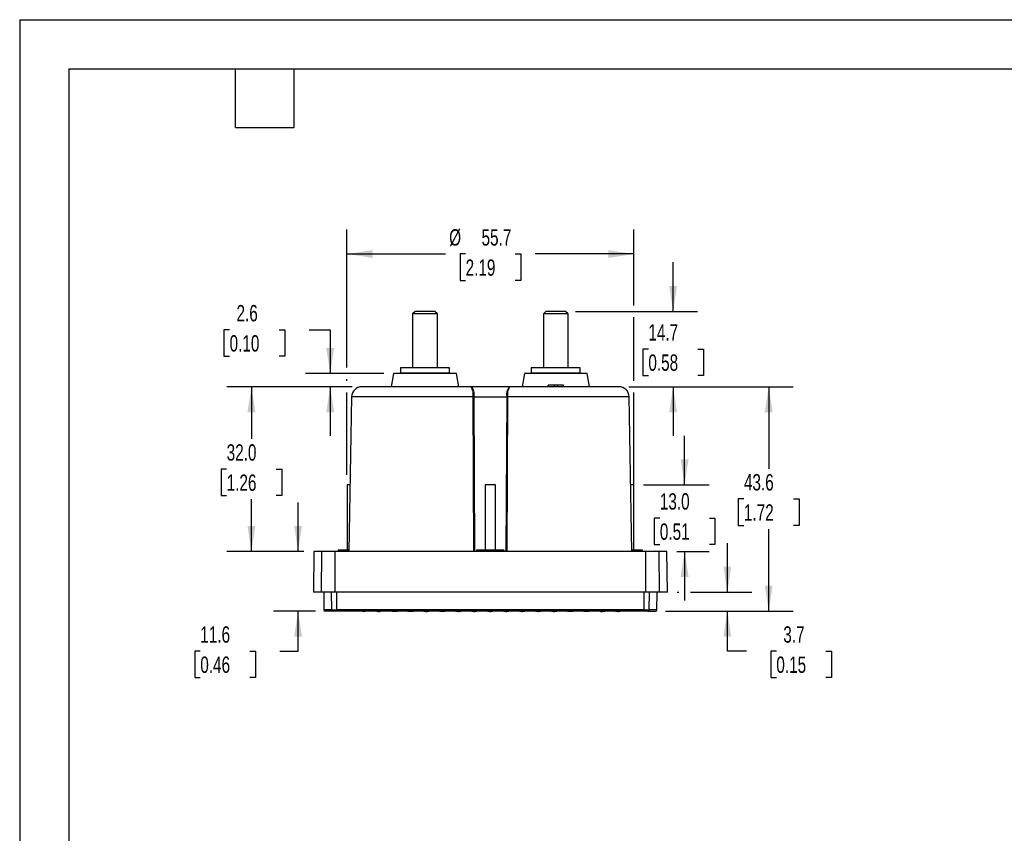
# Model space of a CAD drawing. Header units: millimetres. Extents: x 0 to 419, y 0 to 324.
# Tile 7 of 13: x 0 to 191, y 166 to 324. Entities that reach past the tile are written whole.
import ezdxf

# ---------------------------------------------------------------- set-up
doc = ezdxf.new("R2010")
doc.units = ezdxf.units.MM
doc.header["$LTSCALE"] = 1.5
doc.layers.add('DIMENSIONS', color=140, linetype='Continuous', lineweight=25)
doc.layers.add('TEXT', color=140, linetype='Continuous', lineweight=25)
doc.styles.add('SLDTEXTSTYLE0', font='TXT', dxfattribs={"width": 0.7})
doc.dimstyles.new('SLDDIMSTYLE0', dxfattribs={"dimtxt": 3.237012, "dimasz": 4.953, "dimexe": 0, "dimexo": 0.0625, "dimgap": 0.809253, "dimtad": 0, "dimtih": 1, "dimtoh": 1, "dimrnd": 1e-09, "dimzin": 12, "dimdsep": 46, "dimtxsty": 'SLDTEXTSTYLE0', "dimsah": 1, "dimcen": 0.09, "dimadec": 0, "dimazin": 3, "dimtfac": 1, "dimtofl": 0, "dimtmove": 0, "dimatfit": 3, "dimfxl": 0, "dimfrac": 2, "dimtolj": 1, "dimtzin": 12, "dimarcsym": 0})
doc.dimstyles.new('SLDDIMSTYLE2', dxfattribs={"dimtxt": 3.237012, "dimasz": 4.953, "dimexe": 0, "dimexo": 0.0625, "dimgap": 0.809253, "dimtad": 0, "dimtih": 1, "dimtoh": 1, "dimrnd": 1e-09, "dimzin": 12, "dimdsep": 46, "dimtxsty": 'SLDTEXTSTYLE0', "dimsah": 1, "dimcen": 0.09, "dimadec": 0, "dimazin": 3, "dimtfac": 1, "dimtmove": 0, "dimatfit": 0, "dimfxl": 0, "dimfrac": 2, "dimtolj": 1, "dimtzin": 12, "dimarcsym": 0})
doc.dimstyles.new('SLDDIMSTYLE3', dxfattribs={"dimtxt": 3.237012, "dimasz": 4.953, "dimexe": 0, "dimexo": 0.0625, "dimgap": 0.809253, "dimtad": 0, "dimtih": 1, "dimtoh": 1, "dimrnd": 1e-09, "dimzin": 4, "dimdsep": 46, "dimtxsty": 'SLDTEXTSTYLE0', "dimsah": 1, "dimcen": 0.09, "dimadec": 0, "dimazin": 1, "dimtfac": 1, "dimtmove": 0, "dimatfit": 0, "dimfxl": 0, "dimfrac": 2, "dimtolj": 1, "dimtzin": 12, "dimarcsym": 0})
doc.dimstyles.new('SLDDIMSTYLE4', dxfattribs={"dimtxt": 3.237012, "dimasz": 4.953, "dimexe": 0, "dimexo": 0.0625, "dimgap": 0.809253, "dimtad": 0, "dimtih": 1, "dimtoh": 1, "dimrnd": 1e-09, "dimzin": 4, "dimdsep": 46, "dimtxsty": 'SLDTEXTSTYLE0', "dimsah": 1, "dimcen": 0.09, "dimadec": 0, "dimazin": 1, "dimtfac": 1, "dimtofl": 0, "dimtmove": 0, "dimatfit": 3, "dimfxl": 0, "dimfrac": 2, "dimtolj": 1, "dimtzin": 12, "dimarcsym": 0})

# ---------------------------------------------------------------- blocks, each defined once
blk = doc.blocks.new('_D_3')
at = {"layer": 'DIMENSIONS'}
for p, q in [((126.91, 267.17), (126.91, 276.7)), ((107.92, 267.17), (131.67, 267.17)), ((122.1, 259.85), (121.01, 259.85)), ((121.01, 259.85), (121.01, 254.71)), ((131.72, 259.85), (132.8, 259.85)), ((132.8, 259.85), (132.8, 254.71)), ((121.01, 254.71), (122.1, 254.71)), ((132.8, 254.71), (131.72, 254.71)), ((118.28, 252.52), (131.67, 252.52)), ((126.91, 252.52), (126.91, 243))]:
    blk.add_line(p, q, dxfattribs=at)
for points in [[(126.91, 267.17), (127.67, 272.13), (126.14, 272.13)], [(126.91, 252.52), (126.14, 247.57), (127.67, 247.57)]]:
    blk.add_solid(points, dxfattribs=at)
at = {"layer": 'DIMENSIONS', "char_height": 3.175, "attachment_point": 1, "style": 'SLDTEXTSTYLE0'}
for s, insert in [('14.7', (122.1, 264.67)), ('0.58', (122.1, 258.8))]:
    blk.add_mtext(s, dxfattribs=dict(at, insert=insert))
blk = doc.blocks.new('_D_4')
at = {"layer": 'DIMENSIONS'}
for p, q in [((129.14, 233.47), (129.14, 243)), ((121.17, 233.47), (133.91, 233.47)), ((124.33, 227), (123.25, 227)), ((123.25, 227), (123.25, 221.86)), ((133.95, 227), (135.04, 227)), ((135.04, 227), (135.04, 221.86)), ((123.25, 221.86), (124.33, 221.86)), ((135.04, 221.86), (133.95, 221.86)), ((127.62, 220.52), (133.91, 220.52)), ((129.14, 220.52), (129.14, 211))]:
    blk.add_line(p, q, dxfattribs=at)
for points in [[(129.14, 233.47), (129.91, 238.43), (128.38, 238.43)], [(129.14, 220.52), (128.38, 215.57), (129.91, 215.57)]]:
    blk.add_solid(points, dxfattribs=at)
at = {"layer": 'DIMENSIONS', "char_height": 3.175, "attachment_point": 1, "style": 'SLDTEXTSTYLE0'}
for s, insert in [('13.0', (124.33, 231.82)), ('0.51', (124.33, 225.95))]:
    blk.add_mtext(s, dxfattribs=dict(at, insert=insert))
blk = doc.blocks.new('_D_5')
at = {"layer": 'DIMENSIONS'}
for p, q in [((40.77, 263.59), (39.68, 263.59)), ((39.68, 263.59), (39.68, 258.44)), ((50.39, 263.59), (51.47, 263.59)), ((51.47, 263.59), (51.47, 258.44)), ((56.22, 263.59), (60.3, 263.59)), ((60.3, 263.59), (60.3, 255.12)), ((39.68, 258.44), (40.77, 258.44)), ((51.47, 258.44), (50.39, 258.44)), ((70.71, 255.12), (55.54, 255.12)), ((64.56, 252.52), (55.54, 252.52)), ((60.3, 252.52), (60.3, 243))]:
    blk.add_line(p, q, dxfattribs=at)
for points in [[(60.3, 255.12), (61.07, 260.08), (59.54, 260.08)], [(60.3, 252.52), (59.54, 247.57), (61.07, 247.57)]]:
    blk.add_solid(points, dxfattribs=at)
at = {"layer": 'DIMENSIONS', "char_height": 3.175, "attachment_point": 1, "style": 'SLDTEXTSTYLE0'}
for s, insert in [('2.6', (42.11, 268.41)), ('0.10', (40.77, 262.54))]:
    blk.add_mtext(s, dxfattribs=dict(at, insert=insert))
blk = doc.blocks.new('_D_6')
at = {"layer": 'DIMENSIONS'}
for p, q in [((64.56, 252.52), (40.24, 252.52)), ((45.01, 252.52), (45.01, 242.39)), ((40.2, 236.52), (39.11, 236.52)), ((39.11, 236.52), (39.11, 231.38)), ((49.82, 236.52), (50.9, 236.52)), ((50.9, 236.52), (50.9, 231.38)), ((39.11, 231.38), (40.2, 231.38)), ((45.01, 220.52), (45.01, 230.66)), ((50.9, 231.38), (49.82, 231.38)), ((55.21, 220.52), (40.24, 220.52))]:
    blk.add_line(p, q, dxfattribs=at)
for points in [[(45.01, 252.52), (44.24, 247.57), (45.77, 247.57)], [(45.01, 220.52), (45.77, 225.48), (44.24, 225.48)]]:
    blk.add_solid(points, dxfattribs=at)
at = {"layer": 'DIMENSIONS', "char_height": 3.175, "attachment_point": 1, "style": 'SLDTEXTSTYLE0'}
for s, insert in [('32.0', (40.2, 241.34)), ('1.26', (40.2, 235.47))]:
    blk.add_mtext(s, dxfattribs=dict(at, insert=insert))
blk = doc.blocks.new('_D_7')
at = {"layer": 'DIMENSIONS'}
for p, q in [((137.44, 212.62), (137.44, 222.15)), ((127.69, 212.62), (128, 212.62)), ((130.29, 212.62), (142.2, 212.62)), ((125.41, 208.92), (142.2, 208.92)), ((137.44, 201.15), (137.44, 208.92)), ((141.13, 201.15), (137.44, 201.15)), ((146.96, 201.15), (145.87, 201.15)), ((145.87, 201.15), (145.87, 196)), ((156.58, 201.15), (157.67, 201.15)), ((157.67, 201.15), (157.67, 196)), ((145.87, 196), (146.96, 196)), ((157.67, 196), (156.58, 196))]:
    blk.add_line(p, q, dxfattribs=at)
for points in [[(137.44, 212.62), (138.2, 217.58), (136.68, 217.58)], [(137.44, 208.92), (136.68, 203.97), (138.2, 203.97)]]:
    blk.add_solid(points, dxfattribs=at)
at = {"layer": 'DIMENSIONS', "char_height": 3.175, "attachment_point": 1, "style": 'SLDTEXTSTYLE0'}
for s, insert in [('3.7', (148.31, 205.96)), ('0.15', (146.96, 200.09))]:
    blk.add_mtext(s, dxfattribs=dict(at, insert=insert))
blk = doc.blocks.new('_D_8')
at = {"layer": 'DIMENSIONS'}
for p, q in [((54.07, 220.52), (54.07, 230.05)), ((55.21, 220.52), (49.31, 220.52)), ((57.43, 208.92), (49.31, 208.92)), ((54.07, 201.15), (54.07, 208.92)), ((35.08, 201.15), (34, 201.15)), ((34, 201.15), (34, 196)), ((44.7, 201.15), (45.79, 201.15)), ((45.79, 201.15), (45.79, 196)), ((50.54, 201.15), (54.07, 201.15)), ((34, 196), (35.08, 196)), ((45.79, 196), (44.7, 196))]:
    blk.add_line(p, q, dxfattribs=at)
for points in [[(54.07, 220.52), (54.83, 225.48), (53.31, 225.48)], [(54.07, 208.92), (53.31, 203.97), (54.83, 203.97)]]:
    blk.add_solid(points, dxfattribs=at)
at = {"layer": 'DIMENSIONS', "char_height": 3.175, "attachment_point": 1, "style": 'SLDTEXTSTYLE0'}
for s, insert in [('11.6', (35.08, 205.96)), ('0.46', (35.08, 200.09))]:
    blk.add_mtext(s, dxfattribs=dict(at, insert=insert))
blk = doc.blocks.new('_D_9')
at = {"layer": 'DIMENSIONS'}
for p, q in [((118.28, 252.52), (150.23, 252.52)), ((145.47, 252.52), (145.47, 236.59)), ((140.66, 230.72), (139.57, 230.72)), ((139.57, 230.72), (139.57, 225.58)), ((150.28, 230.72), (151.36, 230.72)), ((151.36, 230.72), (151.36, 225.58)), ((139.57, 225.58), (140.66, 225.58)), ((145.47, 208.92), (145.47, 224.86)), ((151.36, 225.58), (150.28, 225.58)), ((125.41, 208.92), (150.23, 208.92))]:
    blk.add_line(p, q, dxfattribs=at)
for points in [[(145.47, 252.52), (144.7, 247.57), (146.23, 247.57)], [(145.47, 208.92), (146.23, 213.88), (144.7, 213.88)]]:
    blk.add_solid(points, dxfattribs=at)
at = {"layer": 'DIMENSIONS', "char_height": 3.175, "attachment_point": 1, "style": 'SLDTEXTSTYLE0'}
for s, insert in [('43.6', (140.66, 235.54)), ('1.72', (140.66, 229.67))]:
    blk.add_mtext(s, dxfattribs=dict(at, insert=insert))
blk = doc.blocks.new('_D_10')
at = {"layer": 'DIMENSIONS'}
for p, q in [((63.57, 256.27), (63.57, 283.08)), ((119.27, 268.32), (119.27, 283.08)), ((63.57, 278.32), (82.7, 278.32)), ((86.61, 278.32), (85.52, 278.32)), ((85.52, 278.32), (85.52, 273.17)), ((96.23, 278.32), (97.32, 278.32)), ((97.32, 278.32), (97.32, 273.17)), ((119.27, 278.32), (100.14, 278.32)), ((85.52, 273.17), (86.61, 273.17)), ((97.32, 273.17), (96.23, 273.17)), ((119.27, 253.67), (119.27, 266.03)), ((63.57, 253.67), (63.57, 253.98)), ((63.57, 235.38), (63.57, 251.38)), ((119.27, 222.68), (119.27, 251.38))]:
    blk.add_line(p, q, dxfattribs=at)
for points in [[(63.57, 278.32), (68.53, 277.55), (68.53, 279.08)], [(119.27, 278.32), (114.31, 279.08), (114.31, 277.55)]]:
    blk.add_solid(points, dxfattribs=at)
at = {"layer": 'DIMENSIONS', "char_height": 3.175, "attachment_point": 1, "style": 'SLDTEXTSTYLE0'}
for s, insert in [('%%c', (83.42, 283.13)), ('55.7', (89.7, 283.13)), ('2.19', (86.61, 277.26))]:
    blk.add_mtext(s, dxfattribs=dict(at, insert=insert))

msp = doc.modelspace()

# ---------------------------------------------------------------- linework, layer by layer
at = {"color": 7, "linetype": 'Continuous'}
for q in [(0.004, 0.004), (419.104, 323.854)]:
    msp.add_line((0.004, 323.854), q, dxfattribs=at)
for p, q in [((76.82, 267.175), (76.32, 266.675)), ((76.32, 266.675), (76.32, 256.175)), ((81.12, 266.675), (76.32, 266.675)), ((80.62, 267.175), (76.82, 267.175)), ((81.12, 266.675), (80.62, 267.175)), ((81.12, 256.175), (81.12, 266.675)), ((102.22, 267.175), (101.72, 266.675)), ((101.72, 266.675), (101.72, 256.175)), ((106.52, 266.675), (101.72, 266.675)), ((106.02, 267.175), (102.22, 267.175)), ((106.52, 266.675), (106.02, 267.175)), ((106.52, 256.175), (106.52, 266.675)), ((72.62, 255.125), (72.161, 252.525)), ((84.82, 255.125), (72.62, 255.125)), ((73.97, 256.175), (73.97, 255.175)), ((83.47, 256.175), (73.97, 256.175)), ((82.079, 255.175), (73.97, 255.175)), ((74.471, 255.175), (74.471, 255.125)), ((74.472, 255.125), (74.472, 255.175)), ((74.482, 255.175), (74.482, 255.125)), ((74.484, 255.125), (74.484, 255.175)), ((74.505, 255.175), (74.505, 255.125)), ((74.508, 255.125), (74.508, 255.175)), ((74.539, 255.175), (74.539, 255.125)), ((74.543, 255.125), (74.543, 255.175)), ((74.584, 255.175), (74.584, 255.125)), ((74.59, 255.125), (74.59, 255.175)), ((74.641, 255.175), (74.641, 255.125)), ((74.648, 255.125), (74.648, 255.175)), ((74.71, 255.175), (74.71, 255.125)), ((74.718, 255.125), (74.718, 255.175)), ((74.789, 255.175), (74.789, 255.125)), ((74.798, 255.125), (74.798, 255.175)), ((74.879, 255.175), (74.879, 255.125)), ((74.889, 255.125), (74.889, 255.175)), ((74.979, 255.175), (74.979, 255.125)), ((74.991, 255.125), (74.991, 255.175)), ((75.09, 255.175), (75.09, 255.125)), ((75.103, 255.125), (75.103, 255.175)), ((75.21, 255.175), (75.21, 255.125)), ((75.224, 255.125), (75.224, 255.175)), ((75.341, 255.175), (75.341, 255.125)), ((75.356, 255.125), (75.356, 255.175)), ((75.48, 255.175), (75.48, 255.125)), ((75.496, 255.125), (75.496, 255.175)), ((75.629, 255.175), (75.629, 255.125)), ((75.646, 255.125), (75.646, 255.175)), ((75.785, 255.175), (75.785, 255.125)), ((75.803, 255.125), (75.803, 255.175)), ((75.943, 255.125), (75.943, 255.175)), ((75.95, 255.175), (75.95, 255.125)), ((75.969, 255.125), (75.969, 255.175)), ((76.108, 255.125), (76.108, 255.175)), ((76.123, 255.175), (76.123, 255.125)), ((76.143, 255.125), (76.143, 255.175)), ((76.281, 255.125), (76.281, 255.175)), ((76.302, 255.175), (76.302, 255.125)), ((76.323, 255.125), (76.323, 255.175)), ((76.46, 255.125), (76.46, 255.175)), ((76.489, 255.175), (76.489, 255.125)), ((76.51, 255.125), (76.51, 255.175)), ((76.645, 255.125), (76.645, 255.175)), ((76.681, 255.175), (76.681, 255.125)), ((76.703, 255.125), (76.703, 255.175)), ((76.836, 255.125), (76.836, 255.175)), ((76.879, 255.175), (76.879, 255.125)), ((76.901, 255.125), (76.901, 255.175)), ((77.032, 255.125), (77.032, 255.175)), ((77.082, 255.175), (77.082, 255.125)), ((77.105, 255.125), (77.105, 255.175)), ((77.233, 255.125), (77.233, 255.175)), ((77.29, 255.175), (77.29, 255.125)), ((77.313, 255.125), (77.313, 255.175)), ((77.437, 255.125), (77.437, 255.175)), ((77.501, 255.175), (77.501, 255.125)), ((77.525, 255.125), (77.525, 255.175)), ((77.646, 255.125), (77.646, 255.175)), ((77.716, 255.175), (77.716, 255.125)), ((77.74, 255.125), (77.74, 255.175)), ((77.857, 255.125), (77.857, 255.175)), ((77.933, 255.175), (77.933, 255.125)), ((77.958, 255.125), (77.958, 255.175)), ((78.071, 255.125), (78.071, 255.175)), ((78.153, 255.175), (78.153, 255.125)), ((78.177, 255.125), (78.177, 255.175)), ((78.286, 255.125), (78.286, 255.175)), ((78.374, 255.175), (78.374, 255.125)), ((78.399, 255.125), (78.399, 255.175)), ((78.503, 255.125), (78.503, 255.175)), ((78.596, 255.175), (78.596, 255.125)), ((78.621, 255.125), (78.621, 255.175)), ((78.72, 255.125), (78.72, 255.175)), ((78.819, 255.175), (78.819, 255.125)), ((78.844, 255.125), (78.844, 255.175)), ((78.937, 255.125), (78.937, 255.175)), ((79.041, 255.175), (79.041, 255.125)), ((79.066, 255.125), (79.066, 255.175)), ((79.154, 255.125), (79.154, 255.175)), ((79.262, 255.175), (79.262, 255.125)), ((79.287, 255.125), (79.287, 255.175)), ((79.369, 255.125), (79.369, 255.175)), ((79.482, 255.175), (79.482, 255.125)), ((79.507, 255.125), (79.507, 255.175)), ((79.583, 255.125), (79.583, 255.175)), ((79.7, 255.175), (79.7, 255.125)), ((79.724, 255.125), (79.724, 255.175)), ((79.794, 255.125), (79.794, 255.175)), ((79.915, 255.175), (79.915, 255.125)), ((79.939, 255.125), (79.939, 255.175)), ((80.002, 255.125), (80.002, 255.175)), ((80.127, 255.175), (80.127, 255.125)), ((80.15, 255.125), (80.15, 255.175)), ((80.207, 255.125), (80.207, 255.175)), ((80.335, 255.175), (80.335, 255.125)), ((80.358, 255.125), (80.358, 255.175)), ((80.408, 255.125), (80.408, 255.175)), ((80.538, 255.175), (80.538, 255.125)), ((80.561, 255.125), (80.561, 255.175)), ((80.604, 255.125), (80.604, 255.175)), ((80.737, 255.175), (80.737, 255.125)), ((80.759, 255.125), (80.759, 255.175)), ((80.795, 255.125), (80.795, 255.175)), ((80.93, 255.175), (80.93, 255.125)), ((80.951, 255.125), (80.951, 255.175)), ((80.98, 255.125), (80.98, 255.175)), ((81.117, 255.175), (81.117, 255.125)), ((81.137, 255.125), (81.137, 255.175)), ((81.159, 255.125), (81.159, 255.175)), ((81.297, 255.175), (81.297, 255.125)), ((81.317, 255.125), (81.317, 255.175)), ((81.332, 255.125), (81.332, 255.175)), ((81.471, 255.175), (81.471, 255.125)), ((81.489, 255.125), (81.489, 255.175)), ((81.497, 255.125), (81.497, 255.175)), ((81.636, 255.175), (81.636, 255.125)), ((81.654, 255.125), (81.654, 255.175)), ((81.794, 255.175), (81.794, 255.125)), ((81.811, 255.125), (81.811, 255.175)), ((81.944, 255.175), (81.944, 255.125)), ((81.96, 255.125), (81.96, 255.175)), ((83.47, 255.175), (82.079, 255.175)), ((82.084, 255.175), (82.084, 255.125)), ((82.099, 255.125), (82.099, 255.175)), ((82.215, 255.175), (82.215, 255.125)), ((82.229, 255.125), (82.229, 255.175)), ((82.337, 255.175), (82.337, 255.125)), ((82.35, 255.125), (82.35, 255.175)), ((82.449, 255.175), (82.449, 255.125)), ((82.461, 255.125), (82.461, 255.175)), ((82.551, 255.175), (82.551, 255.125)), ((82.561, 255.125), (82.561, 255.175)), ((82.642, 255.175), (82.642, 255.125)), ((82.651, 255.125), (82.651, 255.175)), ((82.722, 255.175), (82.722, 255.125)), ((82.73, 255.125), (82.73, 255.175)), ((82.791, 255.175), (82.791, 255.125)), ((82.798, 255.125), (82.798, 255.175)), ((82.85, 255.175), (82.85, 255.125)), ((82.855, 255.125), (82.855, 255.175)), ((82.896, 255.175), (82.896, 255.125)), ((82.901, 255.125), (82.901, 255.175)), ((82.932, 255.175), (82.932, 255.125)), ((82.935, 255.125), (82.935, 255.175)), ((82.956, 255.175), (82.956, 255.125)), ((82.958, 255.125), (82.958, 255.175)), ((82.968, 255.175), (82.968, 255.125)), ((82.969, 255.125), (82.969, 255.175)), ((83.47, 255.175), (83.47, 256.175)), ((85.278, 252.525), (84.82, 255.125)), ((98.02, 255.125), (97.561, 252.525)), ((110.22, 255.125), (98.02, 255.125)), ((99.37, 256.175), (99.37, 255.175)), ((108.87, 256.175), (99.37, 256.175)), ((107.479, 255.175), (99.37, 255.175)), ((99.871, 255.175), (99.871, 255.125)), ((99.872, 255.125), (99.872, 255.175)), ((99.882, 255.175), (99.882, 255.125)), ((99.884, 255.125), (99.884, 255.175)), ((99.905, 255.175), (99.905, 255.125)), ((99.908, 255.125), (99.908, 255.175)), ((99.939, 255.175), (99.939, 255.125)), ((99.943, 255.125), (99.943, 255.175)), ((99.984, 255.175), (99.984, 255.125)), ((99.99, 255.125), (99.99, 255.175)), ((100.041, 255.175), (100.041, 255.125)), ((100.048, 255.125), (100.048, 255.175)), ((100.11, 255.175), (100.11, 255.125)), ((100.118, 255.125), (100.118, 255.175)), ((100.189, 255.175), (100.189, 255.125)), ((100.198, 255.125), (100.198, 255.175)), ((100.279, 255.175), (100.279, 255.125)), ((100.289, 255.125), (100.289, 255.175)), ((100.379, 255.175), (100.379, 255.125)), ((100.391, 255.125), (100.391, 255.175)), ((100.49, 255.175), (100.49, 255.125)), ((100.503, 255.125), (100.503, 255.175)), ((100.61, 255.175), (100.61, 255.125)), ((100.624, 255.125), (100.624, 255.175)), ((100.741, 255.175), (100.741, 255.125)), ((100.756, 255.125), (100.756, 255.175)), ((100.88, 255.175), (100.88, 255.125)), ((100.896, 255.125), (100.896, 255.175)), ((101.029, 255.175), (101.029, 255.125)), ((101.046, 255.125), (101.046, 255.175)), ((101.185, 255.175), (101.185, 255.125)), ((101.203, 255.125), (101.203, 255.175)), ((101.343, 255.125), (101.343, 255.175)), ((101.35, 255.175), (101.35, 255.125)), ((101.369, 255.125), (101.369, 255.175)), ((101.508, 255.125), (101.508, 255.175)), ((101.523, 255.175), (101.523, 255.125)), ((101.543, 255.125), (101.543, 255.175)), ((101.681, 255.125), (101.681, 255.175)), ((101.702, 255.175), (101.702, 255.125)), ((101.723, 255.125), (101.723, 255.175)), ((101.86, 255.125), (101.86, 255.175)), ((101.889, 255.175), (101.889, 255.125)), ((101.91, 255.125), (101.91, 255.175)), ((102.045, 255.125), (102.045, 255.175)), ((102.081, 255.175), (102.081, 255.125)), ((102.103, 255.125), (102.103, 255.175)), ((102.236, 255.125), (102.236, 255.175)), ((102.279, 255.175), (102.279, 255.125)), ((102.301, 255.125), (102.301, 255.175)), ((102.432, 255.125), (102.432, 255.175)), ((102.482, 255.175), (102.482, 255.125)), ((102.505, 255.125), (102.505, 255.175)), ((102.633, 255.125), (102.633, 255.175)), ((102.69, 255.175), (102.69, 255.125)), ((102.713, 255.125), (102.713, 255.175)), ((102.837, 255.125), (102.837, 255.175)), ((102.901, 255.175), (102.901, 255.125)), ((102.925, 255.125), (102.925, 255.175)), ((103.046, 255.125), (103.046, 255.175)), ((103.116, 255.175), (103.116, 255.125)), ((103.14, 255.125), (103.14, 255.175)), ((103.257, 255.125), (103.257, 255.175)), ((103.333, 255.175), (103.333, 255.125)), ((103.358, 255.125), (103.358, 255.175)), ((103.471, 255.125), (103.471, 255.175)), ((103.553, 255.175), (103.553, 255.125)), ((103.577, 255.125), (103.577, 255.175)), ((103.686, 255.125), (103.686, 255.175)), ((103.774, 255.175), (103.774, 255.125)), ((103.799, 255.125), (103.799, 255.175)), ((103.903, 255.125), (103.903, 255.175)), ((103.996, 255.175), (103.996, 255.125)), ((104.021, 255.125), (104.021, 255.175)), ((104.12, 255.125), (104.12, 255.175)), ((104.219, 255.175), (104.219, 255.125)), ((104.244, 255.125), (104.244, 255.175)), ((104.337, 255.125), (104.337, 255.175)), ((104.441, 255.175), (104.441, 255.125)), ((104.466, 255.125), (104.466, 255.175)), ((104.554, 255.125), (104.554, 255.175)), ((104.662, 255.175), (104.662, 255.125)), ((104.687, 255.125), (104.687, 255.175)), ((104.769, 255.125), (104.769, 255.175)), ((104.882, 255.175), (104.882, 255.125)), ((104.907, 255.125), (104.907, 255.175)), ((104.983, 255.125), (104.983, 255.175)), ((105.1, 255.175), (105.1, 255.125)), ((105.124, 255.125), (105.124, 255.175)), ((105.194, 255.125), (105.194, 255.175)), ((105.315, 255.175), (105.315, 255.125)), ((105.339, 255.125), (105.339, 255.175)), ((105.402, 255.125), (105.402, 255.175)), ((105.527, 255.175), (105.527, 255.125)), ((105.55, 255.125), (105.55, 255.175)), ((105.607, 255.125), (105.607, 255.175)), ((105.735, 255.175), (105.735, 255.125)), ((105.758, 255.125), (105.758, 255.175)), ((105.808, 255.125), (105.808, 255.175)), ((105.938, 255.175), (105.938, 255.125)), ((105.961, 255.125), (105.961, 255.175)), ((106.004, 255.125), (106.004, 255.175)), ((106.137, 255.175), (106.137, 255.125)), ((106.159, 255.125), (106.159, 255.175)), ((106.195, 255.125), (106.195, 255.175)), ((106.33, 255.175), (106.33, 255.125)), ((106.351, 255.125), (106.351, 255.175)), ((106.38, 255.125), (106.38, 255.175)), ((106.517, 255.175), (106.517, 255.125)), ((106.537, 255.125), (106.537, 255.175)), ((106.559, 255.125), (106.559, 255.175)), ((106.697, 255.175), (106.697, 255.125)), ((106.717, 255.125), (106.717, 255.175)), ((106.732, 255.125), (106.732, 255.175)), ((106.871, 255.175), (106.871, 255.125)), ((106.889, 255.125), (106.889, 255.175)), ((106.897, 255.125), (106.897, 255.175)), ((107.036, 255.175), (107.036, 255.125)), ((107.054, 255.125), (107.054, 255.175)), ((107.194, 255.175), (107.194, 255.125)), ((107.211, 255.125), (107.211, 255.175)), ((107.344, 255.175), (107.344, 255.125)), ((107.36, 255.125), (107.36, 255.175)), ((108.87, 255.175), (107.479, 255.175)), ((107.484, 255.175), (107.484, 255.125)), ((107.499, 255.125), (107.499, 255.175)), ((107.615, 255.175), (107.615, 255.125)), ((107.629, 255.125), (107.629, 255.175)), ((107.737, 255.175), (107.737, 255.125)), ((107.75, 255.125), (107.75, 255.175)), ((107.849, 255.175), (107.849, 255.125)), ((107.861, 255.125), (107.861, 255.175)), ((107.951, 255.175), (107.951, 255.125)), ((107.961, 255.125), (107.961, 255.175)), ((108.042, 255.175), (108.042, 255.125)), ((108.051, 255.125), (108.051, 255.175)), ((108.122, 255.175), (108.122, 255.125)), ((108.13, 255.125), (108.13, 255.175)), ((108.191, 255.175), (108.191, 255.125)), ((108.198, 255.125), (108.198, 255.175)), ((108.25, 255.175), (108.25, 255.125)), ((108.255, 255.125), (108.255, 255.175)), ((108.296, 255.175), (108.296, 255.125)), ((108.301, 255.125), (108.301, 255.175)), ((108.332, 255.175), (108.332, 255.125)), ((108.335, 255.125), (108.335, 255.175)), ((108.356, 255.175), (108.356, 255.125)), ((108.358, 255.125), (108.358, 255.175)), ((108.368, 255.175), (108.368, 255.125)), ((108.369, 255.125), (108.369, 255.175)), ((108.87, 255.175), (108.87, 256.175)), ((110.678, 252.525), (110.22, 255.125)), ((87.687, 252.525), (66.465, 252.525)), ((95.153, 252.525), (87.687, 252.525)), ((116.375, 252.525), (95.153, 252.525)), ((102.62, 252.525), (102.623, 252.825)), ((103.873, 252.825), (102.623, 252.825)), ((103.87, 252.525), (103.873, 252.825)), ((104.367, 252.825), (103.873, 252.825)), ((104.367, 252.825), (104.37, 252.525)), ((105.617, 252.825), (104.367, 252.825)), ((105.62, 252.525), (105.617, 252.825)), ((64.465, 250.56), (63.941, 220.525)), ((88.067, 250.56), (64.465, 250.56)), ((88.219, 220.525), (88.067, 250.56)), ((88.404, 220.525), (88.247, 250.56)), ((88.247, 250.56), (94.593, 250.56)), ((94.593, 250.56), (94.436, 220.525)), ((94.773, 250.56), (94.621, 220.525)), ((118.375, 250.56), (94.773, 250.56)), ((118.899, 220.525), (118.375, 250.56)), ((63.573, 233.475), (63.573, 220.775)), ((64.167, 233.475), (63.573, 233.475)), ((90.42, 233.475), (90.42, 220.775)), ((92.42, 233.475), (90.42, 233.475)), ((92.42, 220.775), (92.42, 233.475)), ((119.267, 233.475), (118.673, 233.475)), ((119.267, 220.775), (119.267, 233.475)), ((57.12, 220.525), (57.051, 212.625)), ((58.671, 220.525), (57.12, 220.525)), ((58.603, 212.625), (58.671, 220.525)), ((61.258, 220.525), (58.671, 220.525)), ((61.251, 212.625), (61.258, 220.525)), ((121.581, 220.525), (61.258, 220.525)), ((61.873, 220.775), (61.873, 220.525)), ((63.945, 220.775), (61.873, 220.775)), ((88.72, 220.775), (88.72, 220.525)), ((94.12, 220.775), (88.72, 220.775)), ((94.12, 220.525), (94.12, 220.775)), ((120.967, 220.775), (118.895, 220.775)), ((120.967, 220.525), (120.967, 220.775)), ((121.589, 212.625), (121.581, 220.525)), ((124.169, 220.525), (121.581, 220.525)), ((124.237, 212.625), (124.169, 220.525)), ((125.72, 220.525), (124.169, 220.525)), ((125.789, 212.625), (125.72, 220.525)), ((58.603, 212.625), (57.051, 212.625)), ((61.251, 212.625), (58.603, 212.625)), ((59.053, 212.625), (59.083, 209.173)), ((60.616, 209.173), (60.586, 212.625)), ((121.589, 212.625), (61.251, 212.625)), ((61.538, 212.625), (61.541, 209.173)), ((121.299, 209.173), (121.302, 212.625)), ((124.237, 212.625), (121.589, 212.625)), ((122.254, 212.625), (122.224, 209.173)), ((123.757, 209.173), (123.787, 212.625)), ((125.789, 212.625), (124.237, 212.625)), ((60.616, 209.173), (59.083, 209.173)), ((60.864, 208.925), (59.364, 208.925)), ((60.616, 209.173), (61.541, 209.173)), ((61.566, 208.925), (60.864, 208.925)), ((121.299, 209.173), (61.541, 209.173)), ((121.273, 208.925), (61.566, 208.925)), ((66.619, 208.825), (66.229, 208.903)), ((66.618, 208.925), (66.694, 208.84)), ((66.694, 208.84), (66.619, 208.825)), ((66.619, 208.825), (66.694, 208.84)), ((67.119, 208.925), (66.694, 208.84)), ((66.694, 208.84), (66.726, 208.846)), ((66.726, 208.846), (66.795, 208.925)), ((66.726, 208.846), (67.119, 208.925)), ((69.38, 208.892), (69.219, 208.925)), ((69.351, 208.925), (69.38, 208.892)), ((69.38, 208.892), (69.482, 208.872)), ((69.482, 208.872), (69.528, 208.925)), ((69.719, 208.825), (69.482, 208.872)), ((69.946, 208.87), (69.719, 208.825)), ((69.719, 208.825), (69.946, 208.87)), ((69.898, 208.925), (69.946, 208.87)), ((70.219, 208.925), (69.946, 208.87)), ((69.946, 208.87), (70.044, 208.89)), ((70.219, 208.925), (70.044, 208.89)), ((70.044, 208.89), (70.074, 208.925)), ((72.819, 208.825), (72.321, 208.924)), ((73.256, 208.912), (72.819, 208.825)), ((73.256, 208.912), (72.819, 208.825)), ((73.256, 208.912), (73.319, 208.925)), ((75.419, 208.925), (75.619, 208.885)), ((75.919, 208.825), (75.619, 208.885)), ((76.188, 208.879), (75.919, 208.825)), ((76.188, 208.879), (75.919, 208.825)), ((76.419, 208.925), (76.188, 208.879)), ((76.188, 208.879), (76.419, 208.925)), ((78.519, 208.925), (78.878, 208.853)), ((79.019, 208.825), (78.878, 208.853)), ((79.148, 208.851), (79.019, 208.825)), ((79.148, 208.851), (79.019, 208.825)), ((79.519, 208.925), (79.148, 208.851)), ((79.148, 208.851), (79.519, 208.925)), ((81.619, 208.925), (82.098, 208.829)), ((82.098, 208.829), (82.138, 208.829)), ((82.119, 208.825), (82.098, 208.829)), ((82.138, 208.829), (82.119, 208.825)), ((82.138, 208.829), (82.119, 208.825)), ((82.619, 208.925), (82.138, 208.829)), ((82.138, 208.829), (82.619, 208.925)), ((84.719, 208.925), (85.157, 208.837)), ((85.157, 208.837), (85.219, 208.825)), ((85.219, 208.825), (85.719, 208.925)), ((85.219, 208.825), (85.283, 208.838)), ((85.719, 208.925), (85.283, 208.838)), ((87.819, 208.925), (88.207, 208.847)), ((88.207, 208.847), (88.319, 208.825)), ((88.319, 208.825), (88.819, 208.925)), ((88.319, 208.825), (88.433, 208.847)), ((88.819, 208.925), (88.433, 208.847)), ((90.919, 208.925), (91.29, 208.851)), ((91.29, 208.851), (91.419, 208.825)), ((91.419, 208.825), (91.919, 208.925)), ((91.419, 208.825), (91.548, 208.851)), ((91.548, 208.851), (91.919, 208.925)), ((94.021, 208.924), (94.405, 208.847)), ((94.405, 208.847), (94.519, 208.825)), ((94.519, 208.825), (95.019, 208.925)), ((94.519, 208.825), (94.63, 208.847)), ((95.019, 208.925), (94.63, 208.847)), ((97.119, 208.925), (97.554, 208.838)), ((97.554, 208.838), (97.619, 208.825)), ((97.619, 208.825), (98.119, 208.925)), ((97.619, 208.825), (97.68, 208.837)), ((98.119, 208.925), (97.68, 208.837)), ((100.219, 208.925), (100.7, 208.829)), ((100.7, 208.829), (100.739, 208.829)), ((100.719, 208.825), (100.7, 208.829)), ((100.739, 208.829), (100.719, 208.825)), ((100.739, 208.829), (100.719, 208.825)), ((101.219, 208.925), (100.739, 208.829)), ((100.739, 208.829), (101.219, 208.925)), ((103.319, 208.925), (103.689, 208.851)), ((103.819, 208.825), (103.689, 208.851)), ((103.96, 208.853), (103.819, 208.825)), ((103.96, 208.853), (103.819, 208.825)), ((104.319, 208.925), (103.96, 208.853)), ((103.96, 208.853), (104.319, 208.925)), ((106.419, 208.925), (106.649, 208.879)), ((106.919, 208.825), (106.649, 208.879)), ((107.218, 208.885), (106.919, 208.825)), ((107.218, 208.885), (106.919, 208.825)), ((107.419, 208.925), (107.218, 208.885)), ((107.218, 208.885), (107.419, 208.925)), ((110.019, 208.825), (109.581, 208.912)), ((110.516, 208.924), (110.019, 208.825)), ((110.516, 208.924), (110.019, 208.825)), ((112.797, 208.889), (112.619, 208.925)), ((112.766, 208.925), (112.797, 208.889)), ((112.797, 208.889), (112.893, 208.87)), ((112.893, 208.87), (112.942, 208.925)), ((112.893, 208.87), (113.119, 208.825)), ((113.119, 208.825), (113.46, 208.893)), ((113.358, 208.873), (113.119, 208.825)), ((113.312, 208.925), (113.358, 208.873)), ((113.358, 208.873), (113.46, 208.893)), ((113.46, 208.893), (113.488, 208.925)), ((113.619, 208.925), (113.46, 208.893)), ((113.46, 208.893), (113.619, 208.925)), ((115.719, 208.925), (116.114, 208.846)), ((116.045, 208.925), (116.114, 208.846)), ((116.114, 208.846), (116.146, 208.839)), ((116.146, 208.839), (116.222, 208.925)), ((116.146, 208.839), (116.219, 208.825)), ((116.219, 208.825), (116.719, 208.925)), ((116.611, 208.903), (116.219, 208.825)), ((121.975, 208.925), (121.273, 208.925)), ((121.299, 209.173), (122.224, 209.173)), ((121.975, 208.925), (123.475, 208.925)), ((123.757, 209.173), (122.224, 209.173))]:
    msp.add_line(p, q)
at = {"flags": 128}
msp.add_lwpolyline([(87.687, 252.525), (87.73, 252.517), (87.794, 252.478), (87.876, 252.381), (87.951, 252.246), (88.011, 252.102), (88.057, 251.966), (88.137, 251.653), (88.193, 251.329), (88.232, 250.946), (88.247, 250.56)], dxfattribs=at)
for centre, radius, start, end in [((66.465, 250.525), 2, 90, 179), ((85.246, 251.033), 2.86, 350.46724, 31.4272), ((96.88, 250.971), 2.324, 138.02426, 190.18615), ((97.423, 251.066), 2.698, 147.2826, 190.82296), ((116.375, 250.525), 2, 1, 90), ((88.157, 238.651), 11.909, 89.56824, 90.43175), ((94.683, 238.651), 11.909, 89.56824, 90.43176), ((59.333, 209.175), 0.25, 180.5, 270), ((60.865, 209.174), 0.249, 180.34791, 269.85063), ((62.164, 209.112), 0.626, 174.41382, 197.37136), ((120.676, 209.112), 0.626, 342.62864, 5.58618), ((121.975, 209.174), 0.249, 270.14937, 359.65209), ((123.507, 209.175), 0.25, 270, 359.5)]:
    msp.add_arc(centre, radius, start, end)
for centre, major_axis, start_param, end_param in [((91.42, 267.101), (291.507, 0), 4.646825, 4.6500399), ((91.42, 267.101), (291.507, 0), 4.6581581, 4.6601138), ((91.42, 267.101), (291.507, 0), 4.6693499, 4.67028), ((91.42, 150.752), (290.492, 0), 1.5919234, 1.5923573), ((91.42, 150.752), (290.492, 0), 1.5810802, 1.5818556), ((91.42, 150.752), (290.492, 0), 1.5703556, 1.5712449), ((91.42, 150.752), (290.492, 0), 1.5597448, 1.5605204), ((91.42, 150.752), (290.492, 0), 1.549243, 1.5496773), ((91.42, 267.101), (291.507, 0), 4.7544906, 4.75542), ((91.42, 267.101), (291.507, 0), 4.7646568, 4.7666117), ((91.42, 267.101), (291.507, 0), 4.7747308, 4.7779448)]:
    msp.add_ellipse(centre, major_axis=major_axis, ratio=0.2000003, start_param=start_param, end_param=end_param)
at = {"layer": 'TEXT'}
for p, q in [((9.525, 314.325), (409.575, 314.325)), ((9.525, 314.325), (9.525, 9.525)), ((41.91, 302.895), (41.91, 314.325)), ((53.34, 302.895), (53.34, 314.325)), ((41.91, 302.895), (53.34, 302.895))]:
    msp.add_line(p, q, dxfattribs=at)

# ---------------------------------------------------------------- dimensions: what is measured, and where the dimension line sits
at = {"layer": 'DIMENSIONS'}
dim = msp.add_linear_dim(base=(119.267, 278.316), p1=(63.573, 233.475), p2=(119.267, 220.775), angle=0, text='%%c <>', dimstyle='SLDDIMSTYLE0', dxfattribs=at)
dim.commit()
dim.dimension.update_dxf_attribs({"geometry": '_D_10', "text_midpoint": (91.42, 278.316), "dimtype": 160})
for base, p1, p2, dimstyle, picture, middle in [((126.907, 252.525), (106.02, 267.175), (116.375, 252.525), 'SLDDIMSTYLE2', '_D_3', (126.907, 259.85)), ((60.304, 252.525), (72.62, 255.125), (66.464, 252.525), 'SLDDIMSTYLE2', '_D_5', (60.304, 263.589)), ((45.007, 220.525), (66.464, 252.525), (57.12, 220.525), 'SLDDIMSTYLE4', '_D_6', (45.007, 236.525)), ((145.467, 208.925), (116.375, 252.525), (123.507, 208.925), 'SLDDIMSTYLE0', '_D_9', (145.467, 230.725)), ((129.144, 233.475), (125.72, 220.525), (119.267, 233.475), 'SLDDIMSTYLE3', '_D_4', (129.144, 227)), ((54.069, 220.525), (59.333, 208.925), (57.12, 220.525), 'SLDDIMSTYLE2', '_D_8', (54.069, 201.145)), ((137.437, 212.625), (123.507, 208.925), (125.789, 212.625), 'SLDDIMSTYLE2', '_D_7', (137.437, 201.145))]:
    dim = msp.add_linear_dim(base=base, p1=p1, p2=p2, angle=90, dimstyle=dimstyle, dxfattribs=at)
    dim.commit()
    dim.dimension.update_dxf_attribs({"geometry": picture, "text_midpoint": middle, "dimtype": 160})

doc.saveas('drawing.dxf')
